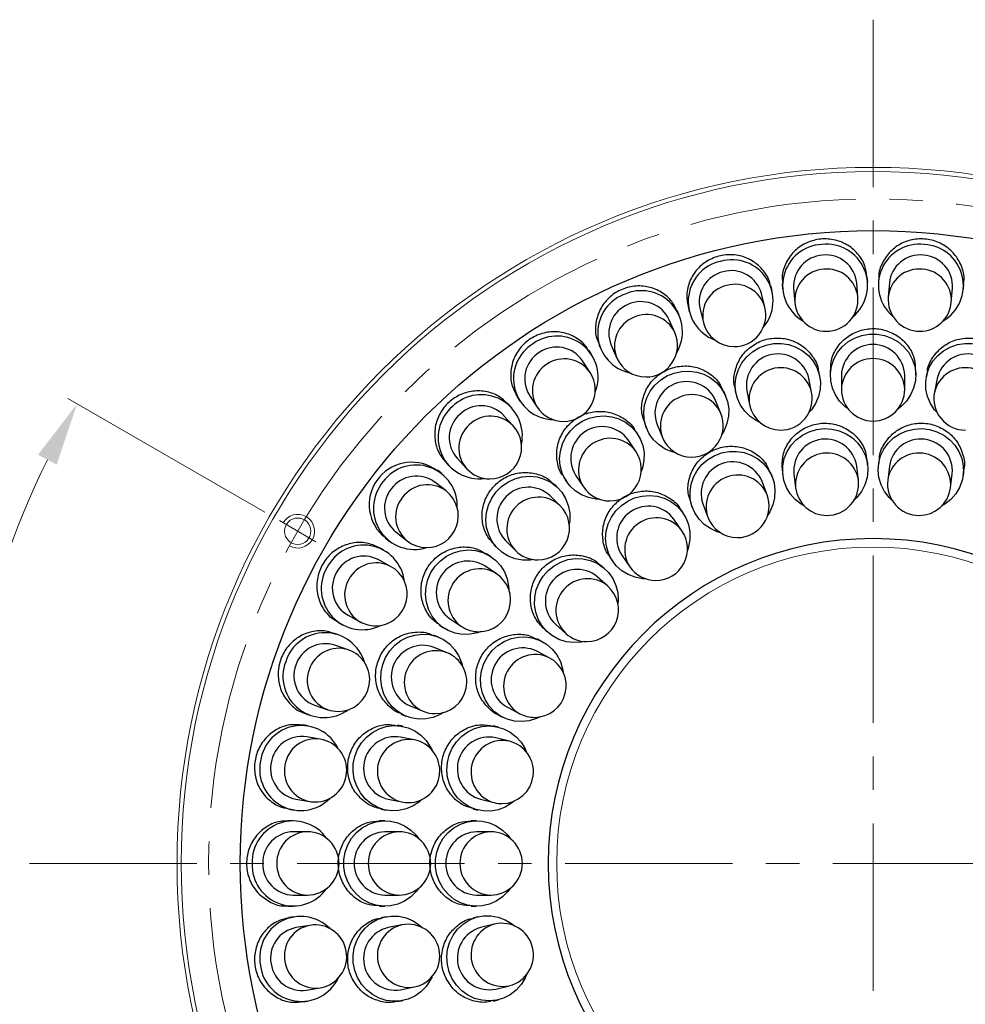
# Model space of a CAD drawing. Header units: millimetres. Extents: x -201 to 202, y 143 to 428.
# Tile 6 of 11: x 65 to 110, y 324 to 371. Entities that reach past the tile are written whole.
import ezdxf

# ---------------------------------------------------------------- set-up
doc = ezdxf.new("R2010")
doc.units = ezdxf.units.MM
doc.header["$LTSCALE"] = 0.25
doc.linetypes.add('CENTER', pattern=[50.8, 31.75, -6.35, 6.35, -6.35])
for name, color, linetype, lineweight in [('BASE', 7, 'Continuous', 20), ('CENTER', 1, 'CENTER', 9), ('COVER', 7, 'Continuous', 20), ('DIMENSION', 6, 'Continuous', 9)]:
    doc.layers.add(name, color=color, linetype=linetype, lineweight=lineweight)
doc.layers.add('PCB ASSY', color=7, linetype='Continuous')
doc.styles.add('(TNK)aSS', font='txt', dxfattribs={"width": 0.75, "oblique": 15, "height": 3.5})
doc.styles.add('VS Standard', font='msgothic.ttc', dxfattribs={"height": 3})
doc.dimstyles.new('TMIZO', dxfattribs={"dimscale": 0, "dimtxt": 3.5, "dimasz": 3, "dimexe": 0.5, "dimexo": 0.8, "dimgap": 0.5, "dimtad": 3, "dimtoh": 1, "dimdec": 1, "dimrnd": 0.005, "dimdsep": 46, "dimtxsty": '(TNK)aSS', "dimcen": 0, "dimclrd": 5, "dimclre": 5, "dimclrt": 5, "dimaunit": 1, "dimadec": 0, "dimazin": 2, "dimtfac": 1, "dimtdec": 1, "dimtmove": 0, "dimatfit": 3, "dimfxl": 1, "dimtzin": 0, "dimlwd": -1, "dimlwe": -1, "dimarcsym": 0})

# ---------------------------------------------------------------- blocks, each defined once
blk = doc.blocks.new('*D271')
at = {"layer": 'Defpoints', "color": 0}
for p in [(105.482, 368.994), (77.337, 347.244), (79.069, 346.244), (62.568, 323.427), (105.482, 292.994)]:
    blk.add_point(p, dxfattribs=at)
at = {"layer": 'DIMENSION', "color": 0}
for p, q in [((76.644, 347.644), (67.311, 353.032)), ((105.482, 292.194), (105.482, 286.917))]:
    blk.add_line(p, q, dxfattribs=at)
blk.add_arc((105.482, 330.994), 43.577, 153.9453, 266.0547, dxfattribs=at)
for points in [[(66.776, 349.899), (65.893, 350.369), (67.744, 352.782)], [(102.467, 287.02), (102.501, 288.02), (105.482, 287.417)]]:
    blk.add_solid(points, dxfattribs=at)
at = {"layer": 'DIMENSION', "color": 0, "insert": (69.522, 310.232), "char_height": 3, "attachment_point": 5, "rotation": 300, "style": 'VS Standard'}
blk.add_mtext('120%%d', dxfattribs=at)
blk = doc.blocks.new('*D272')
at = {"layer": 'Defpoints', "color": 0}
for p in [(105.482, 368.994), (133.628, 347.244), (131.896, 346.244), (133.504, 297.599), (105.482, 292.994)]:
    blk.add_point(p, dxfattribs=at)
at = {"layer": 'DIMENSION', "color": 0}
for p, q in [((134.321, 347.644), (143.669, 353.041)), ((105.482, 292.194), (105.482, 286.9))]:
    blk.add_line(p, q, dxfattribs=at)
blk.add_arc((105.482, 330.994), 43.594, 273.9437, 26.0563, dxfattribs=at)
for points in [[(145.087, 350.377), (144.204, 349.907), (143.236, 352.791)], [(108.463, 288.003), (108.498, 287.003), (105.482, 287.4)]]:
    blk.add_solid(points, dxfattribs=at)
at = {"layer": 'DIMENSION', "color": 0, "insert": (141.458, 310.223), "char_height": 3, "attachment_point": 5, "rotation": 60, "style": 'VS Standard'}
blk.add_mtext('120%%d', dxfattribs=at)

msp = doc.modelspace()

# ---------------------------------------------------------------- linework, layer by layer
at = {"layer": 'BASE'}
for centre, radius in [((105.482, 330.994), 33), ((105.482, 330.994), 32.8), ((105.482, 330.994), 30), ((78.203, 346.744), 0.625)]:
    msp.add_circle(centre, radius, dxfattribs=at)
msp.add_arc((78.203, 346.744), 0.8, 240.7276, 150, dxfattribs=at)
at = {"layer": 'CENTER'}
for p, q in [((105.482, 370.994), (105.482, 290.994)), ((77.337, 347.244), (79.069, 346.244)), ((65.482, 330.994), (145.482, 330.994))]:
    msp.add_line(p, q, dxfattribs=at)
msp.add_circle((105.482, 330.994), 31.5, dxfattribs=at)
at = {"layer": 'COVER'}
for radius in [33, 15]:
    msp.add_circle((105.482, 330.994), radius, dxfattribs=at)
at = {"layer": 'PCB ASSY'}
for p, q in [((104.763, 357.846), (104.707, 358.511)), ((105.231, 358.555), (105.21, 358.808)), ((105.755, 358.808), (105.734, 358.555)), ((106.257, 358.511), (106.202, 357.846)), ((100.698, 358.137), (100.635, 358.384)), ((101.173, 358.474), (101.194, 358.22)), ((101.718, 358.264), (101.773, 357.598)), ((109.192, 357.598), (109.247, 358.264)), ((109.77, 358.22), (109.791, 358.474)), ((100.353, 357.361), (100.189, 358.009)), ((96.295, 356.98), (96.193, 357.212)), ((96.709, 357.389), (96.772, 357.143)), ((97.28, 357.272), (97.444, 356.625)), ((96.083, 356.157), (95.814, 356.769)), ((92.143, 355.113), (92.004, 355.326)), ((92.484, 355.585), (92.586, 355.353)), ((93.067, 355.564), (93.335, 354.952)), ((92.069, 354.267), (91.704, 354.826)), ((102.954, 354.085), (102.905, 354.333)), ((103.457, 354.388), (103.457, 354.135)), ((107.507, 354.135), (107.507, 354.388)), ((108.06, 354.333), (108.011, 354.085)), ((102.569, 353.328), (102.439, 353.983)), ((103.982, 354.135), (103.982, 353.467)), ((106.982, 353.467), (106.982, 354.135)), ((108.526, 353.983), (108.396, 353.328)), ((98.498, 353.148), (98.401, 353.382)), ((98.932, 353.543), (98.982, 353.295)), ((99.497, 353.398), (99.627, 352.743)), ((88.614, 353.111), (88.753, 352.898)), ((89.192, 353.185), (89.557, 352.626)), ((98.268, 352.33), (98.012, 352.947)), ((88.355, 352.589), (88.183, 352.775)), ((88.421, 351.742), (87.969, 352.233)), ((94.31, 351.36), (94.169, 351.57)), ((94.659, 351.832), (94.756, 351.598)), ((95.241, 351.799), (95.496, 351.182)), ((94.244, 350.513), (93.873, 351.068)), ((85.762, 350.201), (86.214, 349.71)), ((105.227, 349.895), (105.197, 350.145)), ((105.768, 350.145), (105.738, 349.895)), ((85.034, 349.475), (84.834, 349.631)), ((85.204, 350.032), (85.376, 349.846)), ((101.176, 349.657), (101.207, 349.407)), ((104.787, 349.169), (104.706, 349.832)), ((106.259, 349.832), (106.178, 349.169)), ((109.758, 349.407), (109.788, 349.657)), ((90.802, 349.32), (90.942, 349.11)), ((91.379, 349.401), (91.75, 348.846)), ((100.711, 349.285), (100.622, 349.52)), ((101.728, 349.47), (101.808, 348.807)), ((109.156, 348.807), (109.237, 349.47)), ((85.239, 348.651), (84.712, 349.061)), ((90.551, 348.789), (90.372, 348.968)), ((100.457, 348.474), (100.22, 349.099)), ((90.652, 347.945), (90.18, 348.418)), ((96.472, 347.612), (96.33, 347.819)), ((96.835, 348.084), (96.924, 347.849)), ((97.415, 348.035), (97.652, 347.411)), ((96.42, 346.764), (96.04, 347.313)), ((82.211, 346.551), (82.359, 346.454)), ((82.346, 346.435), (82.547, 346.279)), ((82.869, 346.693), (83.396, 346.283)), ((82.271, 345.857), (82.048, 345.978)), ((87.508, 346.104), (87.687, 345.925)), ((88.058, 346.296), (88.531, 345.824)), ((87.366, 345.534), (87.156, 345.674)), ((92.996, 345.518), (93.139, 345.311)), ((93.571, 345.609), (93.951, 345.06)), ((82.609, 345.078), (82.021, 345.396)), ((87.63, 344.726), (87.075, 345.097)), ((92.757, 344.972), (92.569, 345.139)), ((92.909, 344.137), (92.409, 344.579)), ((79.719, 342.708), (80.132, 342.434)), ((80.594, 342.757), (81.181, 342.439)), ((80.12, 342.416), (80.344, 342.295)), ((84.906, 342.307), (85.116, 342.166)), ((85.408, 342.603), (85.963, 342.232)), ((90.42, 342.334), (90.92, 341.891)), ((80.141, 341.834), (79.901, 341.917)), ((84.878, 341.72), (84.644, 341.817)), ((89.883, 342.108), (90.072, 341.941)), ((80.603, 341.121), (79.971, 341.338)), ((85.294, 340.98), (84.677, 341.235)), ((89.782, 341.521), (89.559, 341.638)), ((90.129, 340.746), (89.538, 341.056)), ((78.997, 338.5), (79.628, 338.283)), ((83.529, 338.464), (84.146, 338.208)), ((78.586, 338.086), (78.826, 338.004)), ((83.094, 338.075), (83.328, 337.979)), ((87.677, 338.052), (87.9, 337.935)), ((88.144, 338.4), (88.735, 338.089)), ((78.703, 337.515), (78.452, 337.557)), ((83.181, 337.494), (82.933, 337.544)), ((87.719, 337.458), (87.474, 337.518)), ((79.275, 336.888), (78.616, 336.998)), ((83.733, 336.849), (83.079, 336.979)), ((88.241, 336.788), (87.593, 336.948)), ((78.123, 334.038), (78.781, 333.929)), ((82.493, 334.037), (83.148, 333.907)), ((86.875, 334.035), (87.523, 333.875)), ((77.786, 333.562), (78.036, 333.521)), ((82.143, 333.572), (82.391, 333.522)), ((86.505, 333.586), (86.749, 333.525)), ((77.995, 333.019), (77.741, 333.019)), ((82.341, 333.019), (82.088, 333.019)), ((86.688, 333.019), (86.436, 333.019)), ((78.662, 332.494), (77.995, 332.494)), ((83.009, 332.494), (82.341, 332.494)), ((87.356, 332.494), (86.688, 332.494)), ((77.995, 329.494), (78.662, 329.494)), ((82.341, 329.494), (83.009, 329.494)), ((86.688, 329.494), (87.356, 329.494)), ((77.741, 328.969), (77.995, 328.969)), ((82.088, 328.969), (82.341, 328.969)), ((86.436, 328.969), (86.688, 328.969)), ((78.036, 328.467), (77.786, 328.425)), ((82.391, 328.465), (82.143, 328.416)), ((86.749, 328.462), (86.505, 328.402)), ((78.781, 328.059), (78.123, 327.949)), ((83.148, 328.08), (82.493, 327.95)), ((87.523, 328.112), (86.875, 327.952)), ((78.616, 324.99), (79.275, 325.1)), ((83.079, 325.008), (83.733, 325.138)), ((87.593, 325.039), (88.241, 325.199)), ((78.452, 324.43), (78.703, 324.472)), ((82.933, 324.444), (83.181, 324.493)), ((87.474, 324.469), (87.719, 324.53))]:
    msp.add_line(p, q, dxfattribs=at)
at = {"layer": 'PCB ASSY', "flags": 128}
for points in [[(104.295, 352.55), (104.15, 352.662), (103.899, 352.915), (103.699, 353.208), (103.557, 353.53), (103.476, 353.872), (103.459, 354.223), (103.508, 354.57), (103.62, 354.904), (103.792, 355.212), (104.019, 355.487), (104.292, 355.717), (104.604, 355.897), (104.944, 356.02), (105.301, 356.083), (105.664, 356.083), (106.021, 356.02), (106.361, 355.897), (106.673, 355.717), (106.946, 355.487), (107.172, 355.212), (107.344, 354.904), (107.457, 354.57), (107.505, 354.223), (107.489, 353.872), (107.408, 353.53), (107.266, 353.208), (107.066, 352.915), (106.815, 352.662), (106.67, 352.55)], [(100.113, 351.904), (99.948, 351.986), (99.653, 352.185), (99.4, 352.433), (99.197, 352.722), (99.051, 353.041), (98.967, 353.382), (98.947, 353.732), (98.992, 354.081), (99.1, 354.417), (99.269, 354.73), (99.492, 355.01), (99.762, 355.247), (100.072, 355.434), (100.41, 355.565), (100.766, 355.636), (101.128, 355.645), (101.486, 355.59), (101.826, 355.474), (102.14, 355.301), (102.415, 355.077), (102.644, 354.807), (102.819, 354.502), (102.935, 354.171), (102.987, 353.824), (102.975, 353.473), (102.898, 353.129), (102.759, 352.803), (102.562, 352.505), (102.441, 352.368)], [(108.524, 352.368), (108.403, 352.505), (108.206, 352.803), (108.067, 353.129), (107.99, 353.473), (107.978, 353.824), (108.03, 354.171), (108.146, 354.502), (108.321, 354.807), (108.55, 355.077), (108.825, 355.301), (109.138, 355.474), (109.479, 355.59), (109.837, 355.645), (110.199, 355.636)], [(96.136, 350.455), (95.959, 350.503), (95.631, 350.641), (95.334, 350.835), (95.079, 351.078), (94.873, 351.363), (94.724, 351.68), (94.636, 352.02), (94.612, 352.371), (94.653, 352.722), (94.757, 353.062), (94.921, 353.38), (95.141, 353.665), (95.407, 353.909), (95.713, 354.104), (96.049, 354.243), (96.403, 354.321), (96.764, 354.338), (97.121, 354.291), (97.462, 354.182), (97.776, 354.016), (98.053, 353.796), (98.284, 353.531), (98.462, 353.229), (98.581, 352.899), (98.637, 352.552), (98.629, 352.199), (98.556, 351.852), (98.421, 351.522), (98.33, 351.364)], [(92.519, 348.258), (92.336, 348.27), (91.987, 348.341), (91.658, 348.473), (91.36, 348.662), (91.103, 348.902), (90.895, 349.184), (90.743, 349.5), (90.651, 349.84), (90.622, 350.192), (90.658, 350.546), (90.757, 350.889), (90.916, 351.212), (91.13, 351.503), (91.393, 351.754), (91.694, 351.955), (92.026, 352.102), (92.377, 352.188), (92.736, 352.212), (93.092, 352.172), (93.432, 352.07), (93.747, 351.909), (94.026, 351.694), (94.259, 351.432), (94.44, 351.131), (94.563, 350.802), (94.623, 350.455), (94.62, 350.1), (94.552, 349.75), (94.493, 349.577)], [(102.229, 347.935), (102.072, 348.028), (101.792, 348.25), (101.559, 348.516), (101.378, 348.819), (101.257, 349.149), (101.198, 349.494), (101.205, 349.845), (101.276, 350.19), (101.409, 350.517), (101.601, 350.817), (101.845, 351.079), (102.132, 351.295), (102.455, 351.458), (102.802, 351.563), (103.162, 351.607), (103.525, 351.588), (103.877, 351.506), (104.208, 351.366), (104.507, 351.169), (104.765, 350.925), (104.973, 350.639), (105.124, 350.321), (105.215, 349.982), (105.241, 349.632), (105.202, 349.283), (105.099, 348.946), (104.936, 348.631), (104.717, 348.349), (104.587, 348.221)], [(106.378, 348.221), (106.248, 348.349), (106.029, 348.631), (105.866, 348.946), (105.763, 349.283), (105.724, 349.632), (105.75, 349.982), (105.84, 350.321), (105.992, 350.639), (106.2, 350.925), (106.458, 351.169), (106.757, 351.366), (107.088, 351.506), (107.44, 351.588), (107.802, 351.607), (108.163, 351.563), (108.51, 351.458), (108.832, 351.295), (109.12, 351.079), (109.364, 350.817), (109.555, 350.517), (109.689, 350.19), (109.76, 349.845), (109.767, 349.494), (109.708, 349.149), (109.587, 348.819), (109.406, 348.516), (109.173, 348.25), (108.893, 348.028), (108.735, 347.935)], [(98.27, 346.664), (98.094, 346.717), (97.77, 346.865), (97.479, 347.068), (97.231, 347.319), (97.035, 347.61), (96.895, 347.932), (96.818, 348.274), (96.804, 348.625), (96.855, 348.975), (96.97, 349.312), (97.144, 349.624), (97.371, 349.903), (97.645, 350.139), (97.957, 350.324), (98.297, 350.453), (98.653, 350.521), (99.014, 350.526), (99.37, 350.469), (99.707, 350.35), (100.016, 350.174), (100.286, 349.946), (100.509, 349.674), (100.678, 349.366), (100.787, 349.033), (100.833, 348.685), (100.814, 348.333), (100.731, 347.988), (100.586, 347.662), (100.49, 347.506)], [(89.4, 345.397), (89.219, 345.373), (88.862, 345.375), (88.514, 345.441), (88.185, 345.568), (87.886, 345.752), (87.627, 345.989), (87.415, 346.269), (87.259, 346.584), (87.162, 346.924), (87.128, 347.278), (87.159, 347.634), (87.252, 347.982), (87.405, 348.309), (87.613, 348.606), (87.87, 348.863), (88.167, 349.071), (88.494, 349.224), (88.842, 349.318), (89.198, 349.348), (89.552, 349.314), (89.892, 349.217), (90.207, 349.061), (90.488, 348.849), (90.724, 348.59), (90.908, 348.291), (91.035, 347.962), (91.101, 347.614), (91.103, 347.257), (91.079, 347.076)], [(94.729, 344.483), (94.546, 344.492), (94.196, 344.558), (93.865, 344.685), (93.564, 344.87), (93.304, 345.105), (93.091, 345.384), (92.934, 345.698), (92.837, 346.036), (92.803, 346.388), (92.833, 346.742), (92.927, 347.087), (93.082, 347.412), (93.291, 347.707), (93.55, 347.961), (93.849, 348.168), (94.178, 348.319), (94.528, 348.411), (94.887, 348.44), (95.243, 348.405), (95.585, 348.308), (95.902, 348.152), (96.183, 347.941), (96.421, 347.683), (96.607, 347.385), (96.734, 347.058), (96.8, 346.711), (96.802, 346.357), (96.739, 346.006), (96.683, 345.832)], [(86.899, 341.983), (86.726, 341.924), (86.376, 341.856), (86.021, 341.853), (85.674, 341.913), (85.345, 342.036), (85.044, 342.217), (84.783, 342.451), (84.568, 342.729), (84.406, 343.044), (84.304, 343.384), (84.264, 343.74), (84.288, 344.099), (84.374, 344.45), (84.521, 344.782), (84.722, 345.083), (84.973, 345.346), (85.264, 345.56), (85.587, 345.719), (85.93, 345.818), (86.284, 345.854), (86.637, 345.826), (86.976, 345.734), (87.292, 345.581), (87.574, 345.373), (87.814, 345.116), (88.003, 344.818), (88.135, 344.489), (88.206, 344.14), (88.218, 343.957)], [(91.813, 341.517), (91.634, 341.483), (91.277, 341.463), (90.926, 341.507), (90.59, 341.614), (90.28, 341.781), (90.007, 342.001), (89.78, 342.268), (89.604, 342.573), (89.487, 342.906), (89.432, 343.258), (89.441, 343.615), (89.513, 343.968), (89.646, 344.304), (89.836, 344.613), (90.077, 344.884), (90.36, 345.11), (90.678, 345.283), (91.019, 345.397), (91.373, 345.449), (91.729, 345.436), (92.074, 345.36), (92.398, 345.223), (92.69, 345.029), (92.942, 344.785), (93.144, 344.497), (93.291, 344.177), (93.377, 343.833), (93.401, 343.477), (93.388, 343.295)], [(85.112, 338.146), (84.954, 338.055), (84.624, 337.92), (84.277, 337.847), (83.924, 337.839), (83.577, 337.895), (83.248, 338.014), (82.945, 338.192), (82.68, 338.423), (82.46, 338.7), (82.294, 339.014), (82.185, 339.355), (82.138, 339.712), (82.155, 340.073), (82.233, 340.427), (82.372, 340.763), (82.567, 341.069), (82.811, 341.336), (83.096, 341.555), (83.414, 341.719), (83.754, 341.823), (84.105, 341.864), (84.456, 341.84), (84.796, 341.752), (85.113, 341.603), (85.398, 341.397), (85.641, 341.142), (85.835, 340.845), (85.973, 340.517), (86.021, 340.34)], [(89.692, 337.94), (89.526, 337.864), (89.185, 337.759), (88.833, 337.718), (88.481, 337.742), (88.141, 337.829), (87.823, 337.977), (87.538, 338.182), (87.295, 338.436), (87.101, 338.732), (86.964, 339.06), (86.886, 339.409), (86.872, 339.769), (86.921, 340.127), (87.031, 340.473), (87.2, 340.794), (87.422, 341.081), (87.689, 341.325), (87.993, 341.517), (88.324, 341.652), (88.672, 341.725), (89.025, 341.734), (89.373, 341.678), (89.703, 341.56), (90.006, 341.383), (90.271, 341.152), (90.49, 340.876), (90.656, 340.563), (90.764, 340.223), (90.795, 340.043)], [(84.108, 334.035), (83.971, 333.914), (83.673, 333.718), (83.347, 333.579), (83.003, 333.501), (82.652, 333.489), (82.305, 333.541), (81.974, 333.657), (81.669, 333.832), (81.399, 334.061), (81.175, 334.336), (81.002, 334.65), (80.886, 334.99), (80.832, 335.348), (80.84, 335.71), (80.911, 336.066), (81.042, 336.404), (81.229, 336.714), (81.466, 336.984), (81.746, 337.208), (82.059, 337.376), (82.395, 337.485), (82.744, 337.529), (83.094, 337.509), (83.435, 337.425), (83.754, 337.279), (84.043, 337.076), (84.291, 336.823), (84.491, 336.528), (84.572, 336.363)], [(88.488, 333.96), (88.345, 333.845), (88.039, 333.662), (87.707, 333.538), (87.36, 333.477), (87.009, 333.48), (86.665, 333.548), (86.339, 333.679), (86.042, 333.868), (85.783, 334.108), (85.571, 334.394), (85.413, 334.714), (85.313, 335.06), (85.274, 335.42), (85.299, 335.781), (85.386, 336.134), (85.532, 336.466), (85.733, 336.766), (85.982, 337.026), (86.272, 337.236), (86.592, 337.39), (86.933, 337.483), (87.284, 337.512), (87.633, 337.477), (87.969, 337.377), (88.282, 337.217), (88.561, 337.001), (88.797, 336.737), (88.983, 336.433), (89.057, 336.265)], [(83.926, 329.806), (83.814, 329.661), (83.561, 329.41), (83.268, 329.21), (82.946, 329.068), (82.604, 328.987), (82.253, 328.971), (81.906, 329.019), (81.572, 329.132), (81.264, 329.304), (80.99, 329.53), (80.759, 329.803), (80.579, 330.115), (80.456, 330.455), (80.393, 330.812), (80.393, 331.175), (80.456, 331.532), (80.579, 331.872), (80.759, 332.184), (80.99, 332.457), (81.264, 332.684), (81.572, 332.856), (81.906, 332.968), (82.253, 333.017), (82.604, 333), (82.946, 332.92), (83.268, 332.777), (83.561, 332.577), (83.814, 332.326), (83.926, 332.181)], [(88.272, 329.806), (88.161, 329.661), (87.907, 329.41), (87.615, 329.21), (87.292, 329.068), (86.95, 328.987), (86.6, 328.971), (86.253, 329.019), (85.919, 329.132), (85.61, 329.304), (85.336, 329.53), (85.105, 329.803), (84.926, 330.115), (84.802, 330.455), (84.74, 330.812), (84.74, 331.175), (84.802, 331.532), (84.926, 331.872), (85.105, 332.184), (85.336, 332.457), (85.61, 332.684), (85.919, 332.856), (86.253, 332.968), (86.6, 333.017), (86.95, 333), (87.292, 332.92), (87.615, 332.777), (87.907, 332.577), (88.161, 332.326), (88.272, 332.181)], [(84.572, 325.624), (84.491, 325.46), (84.291, 325.164), (84.043, 324.911), (83.754, 324.708), (83.435, 324.562), (83.094, 324.478), (82.744, 324.458), (82.395, 324.503), (82.059, 324.611), (81.746, 324.78), (81.466, 325.003), (81.229, 325.273), (81.042, 325.583), (80.911, 325.921), (80.84, 326.277), (80.832, 326.64), (80.886, 326.997), (81.002, 327.338), (81.175, 327.651), (81.399, 327.926), (81.669, 328.155), (81.974, 328.33), (82.305, 328.446), (82.652, 328.498), (83.003, 328.486), (83.347, 328.409), (83.673, 328.27), (83.971, 328.073), (84.108, 327.953)], [(89.057, 325.722), (88.983, 325.555), (88.797, 325.25), (88.561, 324.986), (88.282, 324.771), (87.969, 324.61), (87.633, 324.511), (87.284, 324.475), (86.933, 324.504), (86.592, 324.597), (86.272, 324.751), (85.982, 324.961), (85.733, 325.221), (85.532, 325.522), (85.386, 325.853), (85.299, 326.206), (85.274, 326.568), (85.313, 326.927), (85.413, 327.273), (85.571, 327.593), (85.783, 327.879), (86.042, 328.12), (86.339, 328.309), (86.665, 328.439), (87.009, 328.507), (87.36, 328.51), (87.707, 328.449), (88.039, 328.325), (88.345, 328.142), (88.488, 328.028)]]:
    msp.add_lwpolyline(points, dxfattribs=at)
at = {"layer": 'PCB ASSY'}
msp.add_circle((105.482, 330.994), 30, dxfattribs=at)
for centre, radius, start, end in [((103.143, 358.392), 1.948, 92.7222, 239.6784), ((103.275, 358.401), 1.949, 309.9424, 96.6044), ((107.685, 358.403), 1.948, 83.2485, 230.2047), ((107.816, 358.39), 1.949, 300.4687, 87.1307), ((98.666, 357.633), 1.948, 102.1958, 249.1521), ((98.794, 357.664), 1.949, 319.416, 106.0781), ((103.188, 358.361), 1.473, 93.6918, 183.796), ((103.241, 358.366), 1.473, 5.6777, 95.7819), ((107.724, 358.366), 1.473, 84.2181, 174.3223), ((107.777, 358.361), 1.473, 356.204, 86.3082), ((98.714, 357.61), 1.473, 103.1654, 193.2697), ((98.767, 357.624), 1.473, 15.1514, 105.2556), ((103.243, 357.696), 1.473, 93.6918, 183.796), ((103.296, 357.7), 1.473, 5.6777, 95.7819), ((107.668, 357.7), 1.473, 84.2181, 174.3223), ((107.722, 357.696), 1.473, 356.204, 86.3082), ((94.496, 356.199), 1.949, 328.8897, 115.5518), ((98.878, 356.963), 1.473, 103.1654, 193.2697), ((98.93, 356.976), 1.473, 15.1514, 105.2556), ((94.374, 356.148), 1.948, 111.6695, 258.6258), ((94.475, 356.155), 1.473, 24.6251, 114.7293), ((103.268, 357.722), 1.5, 184.7368, 270), ((103.268, 357.722), 1.5, 270, 4.7368), ((107.697, 357.722), 1.5, 175.2632, 270), ((107.697, 357.722), 1.5, 270, 355.2632), ((94.426, 356.133), 1.473, 112.6391, 202.7434), ((98.898, 356.993), 1.5, 270, 14.2105), ((94.694, 355.522), 1.473, 112.6391, 202.7434), ((94.743, 355.543), 1.473, 24.6251, 114.7293), ((98.898, 356.993), 1.5, 194.2105, 270), ((94.709, 355.555), 1.5, 270, 23.6842), ((90.497, 354.047), 1.949, 338.3634, 125.0255), ((90.385, 353.976), 1.948, 121.1432, 268.0995), ((90.484, 354), 1.473, 34.0988, 124.203), ((105.482, 354.094), 1.501, 1.5481, 178.4519), ((90.439, 353.971), 1.473, 122.1128, 212.217), ((90.849, 353.441), 1.473, 34.0988, 124.203), ((94.709, 355.555), 1.5, 203.6842, 270), ((100.976, 353.65), 1.501, 12.7981, 189.7019), ((105.482, 353.427), 1.501, 1.5481, 178.4519), ((109.989, 353.65), 1.501, 350.2981, 167.2019), ((90.804, 353.412), 1.473, 122.1128, 212.217), ((101.106, 352.995), 1.501, 12.7981, 189.7019), ((109.859, 352.995), 1.501, 350.2981, 167.2019), ((90.813, 353.447), 1.5, 270, 33.1579), ((96.642, 352.336), 1.501, 24.0481, 200.9519), ((105.482, 353.467), 1.5, 180, 270), ((105.482, 353.467), 1.5, 270, 0), ((86.907, 351.266), 1.949, 347.8371, 134.4992), ((96.898, 351.719), 1.501, 24.0481, 200.9519), ((101.098, 353.035), 1.5, 270, 11.25), ((109.867, 353.035), 1.5, 168.75, 270), ((86.809, 351.178), 1.948, 130.6169, 277.5732), ((86.902, 351.218), 1.473, 43.5724, 133.6767), ((90.813, 353.447), 1.5, 213.1579, 270), ((101.098, 353.035), 1.5, 191.25, 270), ((86.862, 351.181), 1.473, 131.5865, 221.6907), ((87.354, 350.726), 1.473, 43.5724, 133.6767), ((96.882, 351.756), 1.5, 270, 22.5), ((87.314, 350.69), 1.473, 131.5865, 221.6907), ((87.318, 350.726), 1.5, 270, 42.6316), ((92.648, 350.201), 1.501, 35.2981, 212.2019), ((93.019, 349.646), 1.501, 35.2981, 212.2019), ((96.882, 351.756), 1.5, 202.5, 270), ((103.222, 349.611), 1.501, 8.4712, 185.3749), ((107.743, 349.611), 1.501, 354.6251, 171.5288), ((92.997, 349.68), 1.5, 270, 33.75), ((103.302, 348.948), 1.501, 8.4712, 185.3749), ((107.662, 348.948), 1.501, 354.6251, 171.5288), ((83.606, 348.002), 2.012, 53.0172, 226.1404), ((83.823, 347.932), 1.949, 357.3108, 143.9728), ((87.318, 350.726), 1.5, 222.6316, 270), ((98.832, 348.529), 1.501, 22.3174, 199.2211), ((83.826, 347.883), 1.473, 53.0461, 143.1504), ((99.069, 347.905), 1.501, 22.3174, 199.2211), ((103.297, 348.988), 1.5, 270, 6.9231), ((107.667, 348.988), 1.5, 173.0769, 270), ((83.741, 347.829), 1.948, 140.0906, 287.0468), ((83.793, 347.841), 1.473, 141.0602, 231.1644), ((84.353, 347.473), 1.473, 53.0461, 143.1504), ((89.148, 347.328), 1.501, 46.5481, 223.4519), ((92.997, 349.68), 1.5, 213.75, 270), ((103.297, 348.988), 1.5, 186.9231, 270), ((107.667, 348.988), 1.5, 270, 353.0769), ((84.32, 347.431), 1.473, 141.0602, 231.1644), ((84.318, 347.467), 1.5, 270, 52.1053), ((89.62, 346.856), 1.501, 46.5481, 223.4519), ((99.055, 347.942), 1.5, 270, 20.7692), ((89.591, 346.885), 1.5, 270, 45), ((94.829, 346.428), 1.501, 36.1635, 213.0673), ((95.208, 345.878), 1.501, 36.1635, 213.0673), ((99.055, 347.942), 1.5, 200.7692, 270), ((105.482, 330.994), 15.4, 0.001, 0), ((95.185, 345.912), 1.5, 270, 34.6154), ((81.331, 344.136), 1.949, 6.7845, 153.4465), ((84.318, 347.467), 1.5, 232.1053, 270), ((81.342, 344.089), 1.473, 62.5198, 152.624), ((89.591, 346.885), 1.5, 225, 270), ((81.267, 344.021), 1.948, 149.5643, 296.5205), ((81.929, 343.771), 1.473, 62.5198, 152.624), ((81.895, 343.759), 1.5, 270, 61.5789), ((86.275, 343.828), 1.501, 57.7981, 234.7019), ((86.83, 343.457), 1.501, 57.7981, 234.7019), ((95.185, 345.912), 1.5, 214.6154, 270), ((81.316, 344.041), 1.473, 150.5339, 240.6381), ((86.796, 343.479), 1.5, 270, 56.25), ((91.445, 343.43), 1.501, 50.0097, 226.9134), ((91.945, 342.987), 1.501, 50.0097, 226.9134), ((81.903, 343.723), 1.473, 150.5339, 240.6381), ((91.914, 343.014), 1.5, 270, 48.4615), ((81.895, 343.759), 1.5, 241.5789, 270), ((86.796, 343.479), 1.5, 236.25, 270), ((79.497, 339.982), 1.949, 16.2581, 162.9202), ((91.914, 343.014), 1.5, 228.4615, 270), ((79.516, 339.937), 1.473, 71.9935, 162.0977), ((84.14, 339.834), 1.501, 69.0481, 245.9519), ((80.147, 339.72), 1.473, 71.9935, 162.0977), ((80.116, 339.702), 1.5, 270, 71.0526), ((84.757, 339.578), 1.501, 69.0481, 245.9519), ((84.72, 339.594), 1.5, 270, 67.5), ((88.877, 339.709), 1.501, 63.8558, 240.7596), ((89.468, 339.399), 1.501, 63.8558, 240.7596), ((79.453, 339.857), 1.948, 159.038, 305.9942), ((79.498, 339.886), 1.473, 160.0075, 250.1118), ((89.432, 339.418), 1.5, 270, 62.3077), ((80.13, 339.669), 1.473, 160.0075, 250.1118), ((80.116, 339.702), 1.5, 251.0526, 270), ((84.72, 339.594), 1.5, 247.5, 270), ((89.432, 339.418), 1.5, 242.3077, 270), ((78.372, 335.582), 1.949, 25.7318, 172.3939), ((78.398, 335.541), 1.473, 81.4672, 171.5714), ((79.056, 335.431), 1.473, 81.4672, 171.5714), ((79.028, 335.408), 1.5, 270, 80.5263), ((82.826, 335.5), 1.501, 80.2981, 257.2019), ((83.481, 335.37), 1.501, 80.2981, 257.2019), ((83.441, 335.378), 1.5, 270, 78.75), ((87.273, 335.482), 1.501, 77.702, 254.6057), ((87.922, 335.322), 1.501, 77.702, 254.6057), ((87.882, 335.332), 1.5, 270, 76.1538), ((78.349, 335.452), 1.948, 168.5116, 315.4679), ((78.389, 335.488), 1.473, 169.4812, 259.5855), ((79.048, 335.378), 1.473, 169.4812, 259.5855), ((79.028, 335.408), 1.5, 260.5263, 270), ((83.441, 335.378), 1.5, 258.75, 270), ((87.882, 335.332), 1.5, 256.1538, 270), ((77.987, 331.057), 1.949, 35.2055, 181.8676), ((78.019, 331.021), 1.473, 90.9409, 181.0451), ((78.687, 331.021), 1.473, 90.9409, 181.0451), ((78.662, 330.994), 1.5, 270, 90), ((82.382, 330.994), 1.501, 91.5481, 268.4519), ((83.05, 330.994), 1.501, 91.5481, 268.4519), ((83.009, 330.994), 1.5, 270, 90), ((86.728, 330.994), 1.501, 91.5481, 268.4519), ((87.396, 330.994), 1.501, 91.5481, 268.4519), ((87.356, 330.994), 1.5, 270, 90), ((77.985, 330.925), 1.948, 177.9853, 324.9416), ((78.019, 330.967), 1.473, 178.9549, 269.0591), ((78.687, 330.967), 1.473, 178.9549, 269.0591), ((78.351, 326.531), 1.949, 44.6792, 191.3413), ((87.882, 326.656), 1.5, 283.8462, 103.8462), ((78.389, 326.5), 1.473, 100.4145, 190.5188), ((79.048, 326.61), 1.473, 100.4145, 190.5188), ((79.028, 326.579), 1.5, 279.4737, 99.4737), ((82.826, 326.487), 1.501, 102.7981, 279.7019), ((83.481, 326.617), 1.501, 102.7981, 279.7019), ((83.441, 326.609), 1.5, 281.25, 101.25), ((87.273, 326.506), 1.501, 105.3943, 282.298), ((87.922, 326.665), 1.501, 105.3943, 282.298), ((79.056, 326.557), 1.473, 188.4286, 278.5328), ((78.371, 326.4), 1.948, 187.459, 334.4153), ((78.398, 326.447), 1.473, 188.4286, 278.5328)]:
    msp.add_arc(centre, radius, start, end, dxfattribs=at)
for points, knots in [([(105.193, 358.805), (105.17, 358.983), (105.119, 359.381), (104.776, 359.923), (104.256, 360.359), (103.609, 360.6), (102.917, 360.62), (102.256, 360.417), (101.698, 360.013), (101.32, 359.455), (101.144, 358.911), (101.187, 358.585), (101.202, 358.476)], [0, 0, 0, 0, 0.087586, 0.194945, 0.302321, 0.409704, 0.517078, 0.624439, 0.731802, 0.83918, 0.946563, 1, 1, 1, 1]), ([(109.768, 358.477), (109.78, 358.54), (109.833, 358.819), (109.696, 359.328), (109.363, 359.909), (108.833, 360.35), (108.188, 360.597), (107.495, 360.623), (106.836, 360.425), (106.275, 360.026), (105.91, 359.472), (105.737, 359.034), (105.757, 358.812), (105.757, 358.808)], [0, 0, 0, 0, 0.031438, 0.138817, 0.246204, 0.353607, 0.46101, 0.568398, 0.675779, 0.783171, 0.890575, 0.997976, 1, 1, 1, 1]), ([(100.61, 358.379), (100.6, 358.45), (100.556, 358.739), (100.253, 359.179), (99.743, 359.614), (99.096, 359.852), (98.406, 359.868), (97.745, 359.66), (97.187, 359.252), (96.802, 358.691), (96.612, 358.039), (96.678, 357.605), (96.711, 357.39)], [0, 0, 0, 0, 0.035181, 0.142555, 0.249938, 0.357337, 0.464735, 0.572118, 0.679494, 0.786882, 0.894282, 1, 1, 1, 1]), ([(96.18, 357.205), (96.096, 357.372), (95.912, 357.737), (95.401, 358.138), (94.765, 358.374), (94.074, 358.384), (93.415, 358.172), (92.861, 357.759), (92.471, 357.191), (92.302, 356.539), (92.317, 355.975), (92.464, 355.688), (92.51, 355.597)], [0, 0, 0, 0, 0.0911293, 0.1984913, 0.3058693, 0.4132555, 0.5206313, 0.627994, 0.7353599, 0.8427407, 0.9501263, 1, 1, 1, 1]), ([(91.981, 355.312), (91.943, 355.384), (91.8, 355.649), (91.36, 355.969), (90.732, 356.205), (90.043, 356.21), (89.387, 355.992), (88.835, 355.573), (88.449, 355.001), (88.276, 354.343), (88.316, 353.674), (88.521, 353.296), (88.62, 353.113)], [0, 0, 0, 0, 0.039802, 0.147171, 0.25455, 0.361943, 0.469335, 0.576712, 0.684083, 0.791466, 0.898861, 1, 1, 1, 1]), ([(103.486, 354.387), (103.482, 354.512), (103.471, 354.857), (103.706, 355.393), (104.142, 355.909), (104.74, 356.253), (105.419, 356.386), (106.105, 356.294), (106.722, 355.986), (107.193, 355.498), (107.473, 354.937), (107.482, 354.551), (107.486, 354.386)], [0, 0, 0, 0, 0.060677, 0.168023, 0.275388, 0.38277, 0.490145, 0.597498, 0.704849, 0.812219, 0.919602, 1, 1, 1, 1]), ([(98.945, 353.547), (98.935, 353.575), (98.852, 353.81), (98.909, 354.3), (99.137, 354.927), (99.586, 355.449), (100.18, 355.799), (100.86, 355.939), (101.544, 355.852), (102.163, 355.551), (102.622, 355.065), (102.87, 354.628), (102.886, 354.371), (102.888, 354.332)], [0, 0, 0, 0, 0.014483, 0.121863, 0.229251, 0.336662, 0.444076, 0.551471, 0.658854, 0.766247, 0.87366, 0.981073, 1, 1, 1, 1]), ([(108.063, 354.333), (108.063, 354.338), (108.069, 354.562), (108.29, 354.977), (108.716, 355.486), (109.32, 355.819), (109.997, 355.94), (110.683, 355.835), (111.295, 355.516), (111.771, 355.017), (112.036, 354.401), (112.114, 353.881), (112.029, 353.61), (112.01, 353.55)], [0, 0, 0, 0, 0.0023871, 0.1097595, 0.2171375, 0.3245384, 0.4319457, 0.5393356, 0.6467103, 0.7540936, 0.8614971, 0.9689031, 1, 1, 1, 1]), ([(94.682, 351.84), (94.624, 351.983), (94.483, 352.331), (94.518, 352.946), (94.755, 353.581), (95.2, 354.108), (95.793, 354.466), (96.469, 354.613), (97.154, 354.535), (97.76, 354.235), (98.196, 353.828), (98.326, 353.497), (98.376, 353.371)], [0, 0, 0, 0, 0.075222, 0.182568, 0.289935, 0.397317, 0.504687, 0.612037, 0.719388, 0.826759, 0.934141, 1, 1, 1, 1]), ([(88.176, 352.767), (88.033, 352.903), (87.728, 353.191), (87.103, 353.4), (86.423, 353.405), (85.77, 353.181), (85.222, 352.757), (84.841, 352.18), (84.667, 351.515), (84.726, 350.841), (84.939, 350.336), (85.149, 350.107), (85.211, 350.039)], [0, 0, 0, 0, 0.09619, 0.203536, 0.310899, 0.418269, 0.525628, 0.632974, 0.740324, 0.847689, 0.955059, 1, 1, 1, 1]), ([(90.819, 349.334), (90.782, 349.378), (90.603, 349.589), (90.474, 350.093), (90.476, 350.762), (90.718, 351.407), (91.156, 351.94), (91.746, 352.306), (92.417, 352.46), (93.102, 352.39), (93.695, 352.089), (94.065, 351.788), (94.159, 351.578), (94.164, 351.568)], [0, 0, 0, 0, 0.027993, 0.135369, 0.242755, 0.350163, 0.457571, 0.564959, 0.672337, 0.779728, 0.887138, 0.994543, 1, 1, 1, 1]), ([(101.185, 349.657), (101.176, 349.86), (101.157, 350.284), (101.41, 350.899), (101.851, 351.417), (102.448, 351.764), (103.127, 351.901), (103.812, 351.812), (104.431, 351.508), (104.895, 351.021), (105.153, 350.536), (105.166, 350.23), (105.17, 350.143)], [0, 0, 0, 0, 0.098651, 0.206003, 0.313389, 0.420788, 0.528163, 0.635514, 0.742874, 0.850263, 0.957661, 1, 1, 1, 1]), ([(105.789, 350.144), (105.788, 350.196), (105.788, 350.466), (106.014, 350.929), (106.446, 351.44), (107.047, 351.777), (107.726, 351.902), (108.412, 351.801), (109.024, 351.486), (109.503, 350.99), (109.763, 350.377), (109.85, 349.903), (109.785, 349.676), (109.78, 349.659)], [0, 0, 0, 0, 0.025053, 0.1324145, 0.2397951, 0.347208, 0.4546207, 0.5620047, 0.6693728, 0.7767599, 0.8841746, 0.9915851, 1, 1, 1, 1]), ([(96.861, 348.093), (96.811, 348.219), (96.679, 348.549), (96.717, 349.145), (96.953, 349.779), (97.398, 350.306), (97.991, 350.662), (98.668, 350.808), (99.353, 350.728), (99.961, 350.428), (100.408, 350.004), (100.544, 349.654), (100.6, 349.51)], [0, 0, 0, 0, 0.065944, 0.173276, 0.280638, 0.388024, 0.495395, 0.602737, 0.710076, 0.817443, 0.924829, 1, 1, 1, 1]), ([(87.521, 346.114), (87.398, 346.249), (87.127, 346.548), (86.936, 347.163), (86.942, 347.842), (87.178, 348.491), (87.612, 349.031), (88.195, 349.401), (88.865, 349.563), (89.535, 349.489), (90.061, 349.271), (90.28, 349.027), (90.352, 348.948)], [0, 0, 0, 0, 0.088696, 0.196056, 0.303431, 0.410818, 0.518191, 0.625546, 0.732904, 0.840283, 0.947669, 1, 1, 1, 1]), ([(93.015, 345.533), (92.972, 345.584), (92.786, 345.802), (92.652, 346.314), (92.654, 346.985), (92.895, 347.63), (93.333, 348.164), (93.922, 348.53), (94.593, 348.684), (95.279, 348.615), (95.87, 348.313), (96.236, 348.021), (96.328, 347.82), (96.329, 347.818)], [0, 0, 0, 0, 0.032638, 0.139997, 0.247373, 0.35478, 0.462184, 0.569558, 0.67692, 0.784302, 0.89171, 0.999112, 1, 1, 1, 1]), ([(82.046, 345.972), (81.857, 346.055), (81.465, 346.228), (80.797, 346.214), (80.155, 345.989), (79.616, 345.558), (79.243, 344.975), (79.077, 344.303), (79.14, 343.621), (79.38, 343.073), (79.625, 342.809), (79.719, 342.708)], [0, 0, 0, 0, 0.10914, 0.225927, 0.342731, 0.459543, 0.576343, 0.693129, 0.80992, 0.926727, 1, 1, 1, 1]), ([(84.912, 342.316), (84.839, 342.364), (84.584, 342.533), (84.258, 342.969), (84.037, 343.607), (84.044, 344.295), (84.274, 344.947), (84.703, 345.491), (85.283, 345.866), (85.944, 346.026), (86.606, 345.975), (86.975, 345.766), (87.152, 345.667)], [0, 0, 0, 0, 0.0426516, 0.1500115, 0.2573707, 0.3647437, 0.4721127, 0.5794614, 0.6868028, 0.7941603, 0.9015345, 1, 1, 1, 1]), ([(89.883, 342.108), (89.733, 342.271), (89.434, 342.596), (89.225, 343.247), (89.231, 343.928), (89.465, 344.579), (89.897, 345.12), (90.479, 345.492), (91.148, 345.656), (91.815, 345.579), (92.31, 345.385), (92.505, 345.172), (92.551, 345.122)], [0, 0, 0, 0, 0.1073748, 0.2147487, 0.3221468, 0.4295544, 0.5369366, 0.6442964, 0.7516677, 0.8590687, 0.966475, 1, 1, 1, 1]), ([(79.891, 341.89), (79.802, 341.928), (79.509, 342.05), (78.95, 342.022), (78.313, 341.805), (77.776, 341.373), (77.407, 340.789), (77.244, 340.115), (77.309, 339.431), (77.55, 338.879), (77.794, 338.614), (77.889, 338.511)], [0, 0, 0, 0, 0.054871, 0.178769, 0.302681, 0.426609, 0.550533, 0.67444, 0.798341, 0.922257, 1, 1, 1, 1]), ([(82.549, 338.419), (82.4, 338.584), (82.1, 338.914), (81.889, 339.572), (81.89, 340.259), (82.119, 340.914), (82.543, 341.458), (83.12, 341.836), (83.774, 341.986), (84.309, 341.966), (84.568, 341.828), (84.633, 341.794)], [0, 0, 0, 0, 0.120012, 0.240024, 0.36004, 0.480037, 0.600017, 0.720005, 0.840016, 0.960031, 1, 1, 1, 1]), ([(87.293, 338.318), (87.143, 338.482), (86.843, 338.811), (86.632, 339.467), (86.634, 340.153), (86.864, 340.807), (87.29, 341.351), (87.868, 341.728), (88.526, 341.884), (89.12, 341.848), (89.43, 341.677), (89.547, 341.613)], [0, 0, 0, 0, 0.116224, 0.2324471, 0.3486843, 0.4649023, 0.5810901, 0.6972789, 0.8134987, 0.9297357, 1, 1, 1, 1]), ([(77.889, 338.511), (78.059, 338.361), (78.271, 338.174), (78.539, 338.118), (78.591, 338.107)], [0, 0, 0, 0, 0.804328, 1, 1, 1, 1]), ([(83.103, 338.1), (83.028, 338.122), (82.821, 338.185), (82.656, 338.328), (82.549, 338.419)], [0, 0, 0, 0, 0.359831, 1, 1, 1, 1]), ([(87.68, 338.06), (87.663, 338.066), (87.515, 338.115), (87.397, 338.223), (87.293, 338.318)], [0, 0, 0, 0, 0.115222, 1, 1, 1, 1]), ([(78.452, 337.551), (78.244, 337.568), (77.816, 337.603), (77.188, 337.371), (76.655, 336.948), (76.286, 336.365), (76.124, 335.691), (76.189, 335.004), (76.431, 334.449), (76.675, 334.181), (76.769, 334.078)], [0, 0, 0, 0, 0.124555, 0.256641, 0.388746, 0.520859, 0.652958, 0.785042, 0.917132, 1, 1, 1, 1]), ([(81.223, 334.04), (81.073, 334.207), (80.774, 334.541), (80.564, 335.203), (80.566, 335.893), (80.794, 336.547), (81.218, 337.091), (81.79, 337.455), (82.393, 337.618), (82.77, 337.55), (82.93, 337.522)], [0, 0, 0, 0, 0.129272, 0.258545, 0.387808, 0.517047, 0.646283, 0.775542, 0.904816, 1, 1, 1, 1]), ([(85.673, 334.031), (85.524, 334.198), (85.224, 334.531), (85.014, 335.192), (85.016, 335.882), (85.243, 336.536), (85.668, 337.081), (86.241, 337.447), (86.875, 337.614), (87.282, 337.54), (87.473, 337.505)], [0, 0, 0, 0, 0.127004, 0.254007, 0.381002, 0.507961, 0.63491, 0.761887, 0.888892, 1, 1, 1, 1]), ([(76.769, 334.078), (76.943, 333.933), (77.246, 333.682), (77.628, 333.613), (77.791, 333.584)], [0, 0, 0, 0, 0.572858, 1, 1, 1, 1]), ([(82.144, 333.577), (81.941, 333.633), (81.602, 333.727), (81.331, 333.951), (81.223, 334.04)], [0, 0, 0, 0, 0.60271, 1, 1, 1, 1]), ([(86.511, 333.602), (86.337, 333.651), (86.029, 333.737), (85.781, 333.942), (85.673, 334.031)], [0, 0, 0, 0, 0.56418, 1, 1, 1, 1]), ([(77.74, 332.99), (77.645, 332.997), (77.331, 333.019), (76.814, 332.813), (76.28, 332.404), (75.911, 331.822), (75.748, 331.15), (75.811, 330.462), (76.052, 329.904), (76.295, 329.632), (76.389, 329.527)], [0, 0, 0, 0, 0.061039, 0.202707, 0.34439, 0.486092, 0.627789, 0.769467, 0.911139, 1, 1, 1, 1]), ([(80.654, 329.613), (80.519, 329.795), (80.25, 330.159), (80.096, 330.84), (80.157, 331.527), (80.438, 332.159), (80.905, 332.652), (81.481, 332.968), (81.895, 332.994), (82.09, 333.007)], [0, 0, 0, 0, 0.14534, 0.290681, 0.436002, 0.581314, 0.726648, 0.872005, 1, 1, 1, 1]), ([(85.002, 329.612), (84.867, 329.794), (84.597, 330.157), (84.443, 330.839), (84.503, 331.526), (84.784, 332.157), (85.251, 332.651), (85.827, 332.967), (86.243, 332.994), (86.438, 333.007)], [0, 0, 0, 0, 0.1452924, 0.290586, 0.4358499, 0.5811015, 0.7263855, 0.8717018, 1, 1, 1, 1]), ([(82.09, 328.986), (81.912, 328.994), (81.514, 329.011), (81.015, 329.263), (80.754, 329.516), (80.654, 329.613)], [0, 0, 0, 0, 0.331722, 0.742245, 1, 1, 1, 1]), ([(86.438, 328.987), (86.261, 328.994), (85.863, 329.011), (85.364, 329.262), (85.103, 329.515), (85.002, 329.612)], [0, 0, 0, 0, 0.330788, 0.741627, 1, 1, 1, 1]), ([(76.389, 329.527), (76.564, 329.39), (76.912, 329.115), (77.41, 328.952), (77.683, 328.984), (77.739, 328.99)], [0, 0, 0, 0, 0.443412, 0.886826, 1, 1, 1, 1]), ([(77.788, 328.419), (77.586, 328.368), (77.17, 328.262), (76.651, 327.839), (76.284, 327.267), (76.124, 326.594), (76.191, 325.907), (76.434, 325.348), (76.679, 325.075), (76.773, 324.97)], [0, 0, 0, 0, 0.143255, 0.295497, 0.447762, 0.600036, 0.752294, 0.904535, 1, 1, 1, 1]), ([(81.126, 325.042), (80.988, 325.222), (80.712, 325.584), (80.547, 326.263), (80.595, 326.95), (80.865, 327.584), (81.325, 328.073), (81.781, 328.354), (82.073, 328.383), (82.146, 328.39)], [0, 0, 0, 0, 0.157881, 0.315763, 0.473629, 0.631505, 0.789412, 0.947324, 1, 1, 1, 1]), ([(85.582, 325.046), (85.443, 325.226), (85.165, 325.587), (84.997, 326.266), (85.043, 326.951), (85.31, 327.587), (85.769, 328.073), (86.199, 328.348), (86.462, 328.378), (86.508, 328.383)], [0, 0, 0, 0, 0.161066, 0.322133, 0.48318, 0.644249, 0.805362, 0.966477, 1, 1, 1, 1]), ([(76.773, 324.97), (76.949, 324.83), (77.299, 324.55), (77.906, 324.375), (78.287, 324.429), (78.45, 324.452)], [0, 0, 0, 0, 0.36395, 0.7279, 1, 1, 1, 1]), ([(82.926, 324.469), (82.852, 324.447), (82.567, 324.363), (82.036, 324.452), (81.495, 324.691), (81.229, 324.944), (81.126, 325.042)], [0, 0, 0, 0, 0.118133, 0.453674, 0.78926, 1, 1, 1, 1]), ([(87.467, 324.497), (87.367, 324.466), (87.056, 324.371), (86.496, 324.456), (85.953, 324.696), (85.685, 324.948), (85.582, 325.046)], [0, 0, 0, 0, 0.153656, 0.475528, 0.797481, 1, 1, 1, 1])]:
    msp.add_open_spline(points, degree=3, knots=knots, dxfattribs=at)

# ---------------------------------------------------------------- dimensions: what is measured, and where the dimension line sits
at = {"layer": 'DIMENSION'}
for base, line2, picture, middle in [((62.568, 323.427), ((77.337, 347.244), (79.069, 346.244)), '*D271', (69.522, 310.232)), ((133.504, 297.599), ((133.628, 347.244), (131.896, 346.244)), '*D272', (141.458, 310.223))]:
    dim = msp.add_angular_dim_2l(base=base, line1=((105.482, 368.994), (105.482, 292.994)), line2=line2, dimstyle='TMIZO', override={"dimscale": 1, "dimtoh": 0, "dimtxsty": 'VS Standard', "dimclrd": 0, "dimclre": 0, "dimclrt": 0}, dxfattribs=at)
    dim.commit()
    dim.dimension.update_dxf_attribs({"geometry": picture, "text_midpoint": middle})

doc.saveas('drawing.dxf')
